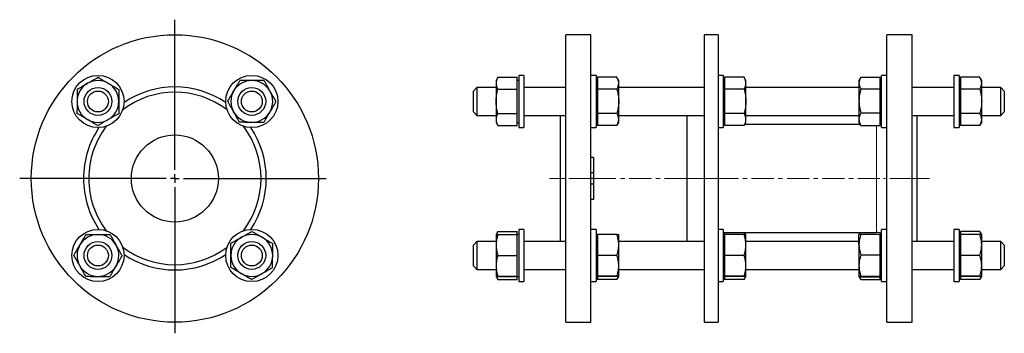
# Model space of a CAD drawing. Header units: millimetres. Extents: x 72 to 638, y 60 to 656.
# Tile 2 of 2: x 72 to 638, y 476 to 656. Entities that reach past the tile are written whole.
import ezdxf

# ---------------------------------------------------------------- set-up
doc = ezdxf.new("R2010")
doc.units = ezdxf.units.MM
doc.linetypes.add('CENTERX2', pattern=[20.32, 12.7, -2.54, 2.54, -2.54])
doc.layers.add('FORMAT', color=7, linetype='Continuous')

# ---------------------------------------------------------------- blocks, each defined once
blk = doc.blocks.new('SW_CENTERMARKSYMBOL_0')
at = {"layer": 'FORMAT', "color": 0}
for p, q in [((0, 5), (0, 91.11)), ((-5, 0), (-89.15, 0)), ((0, 0), (-2.5, 0)), ((0, 0), (0, 2.5)), ((0, 0), (0, -2.5)), ((0, 0), (2.5, 0)), ((5, 0), (86.93, 0)), ((0, -5), (0, -88.85))]:
    blk.add_line(p, q, dxfattribs=at)

msp = doc.modelspace()

# ---------------------------------------------------------------- linework, layer by layer
at = {"color": 7, "linetype": 'Continuous', "lineweight": 25}
for p, q in [((400.42, 647.05), (385.92, 647.05)), ((385.92, 482.05), (385.92, 647.05)), ((400.42, 482.05), (400.42, 647.05)), ((473.45, 647.05), (465.45, 647.05)), ((465.45, 647.05), (465.45, 482.05)), ((473.45, 647.05), (473.45, 482.05)), ((584.92, 647.05), (570.42, 647.05)), ((570.42, 564.55), (570.42, 647.05)), ((584.92, 564.55), (584.92, 647.05)), ((346.96, 622.55), (345.92, 620.74)), ((346.99, 622.6), (358.12, 622.6)), ((358.12, 619.17), (358.12, 622.6)), ((361.92, 623.74), (358.92, 623.74)), ((358.92, 623.74), (358.92, 608.84)), ((361.92, 623.74), (361.92, 608.84)), ((403.42, 623.74), (400.42, 623.74)), ((403.42, 623.74), (403.42, 608.84)), ((404.22, 622.6), (404.22, 619.17)), ((415.34, 622.6), (404.22, 622.6)), ((416.42, 620.74), (415.37, 622.55)), ((476.45, 623.74), (473.45, 623.74)), ((476.45, 623.74), (476.45, 608.84)), ((477.25, 622.6), (477.25, 619.17)), ((488.38, 622.6), (477.25, 622.6)), ((489.45, 620.74), (488.41, 622.55)), ((555.36, 622.38), (554.42, 620.74)), ((555.49, 622.6), (566.62, 622.6)), ((566.62, 619.3), (566.62, 622.6)), ((570.42, 623.74), (567.42, 623.74)), ((567.42, 593.74), (567.42, 623.74)), ((611.92, 623.74), (608.92, 623.74)), ((608.92, 623.74), (608.92, 608.84)), ((611.92, 623.74), (611.92, 608.84)), ((612.72, 622.6), (612.72, 619.17)), ((623.84, 622.6), (612.72, 622.6)), ((624.92, 620.74), (623.87, 622.55)), ((334.92, 616.74), (332.92, 614.74)), ((345.92, 616.74), (334.92, 616.74)), ((334.92, 616.74), (334.92, 600.82)), ((345.92, 620.74), (345.92, 619.17)), ((345.92, 619.17), (345.92, 608.82)), ((358.92, 620.74), (358.12, 620.74)), ((358.12, 615.75), (358.12, 619.17)), ((385.92, 616.74), (361.92, 616.74)), ((385.92, 617.05), (385.61, 616.74)), ((404.22, 620.74), (403.42, 620.74)), ((404.22, 619.17), (404.22, 615.75)), ((416.42, 619.17), (416.42, 620.74)), ((416.42, 608.82), (416.42, 619.17)), ((465.45, 616.74), (416.42, 616.74)), ((477.25, 620.74), (476.45, 620.74)), ((477.25, 619.17), (477.25, 615.75)), ((489.45, 619.17), (489.45, 620.74)), ((489.45, 608.82), (489.45, 619.17)), ((554.42, 616.74), (489.45, 616.74)), ((554.42, 620.74), (554.42, 619.3)), ((554.42, 619.3), (554.42, 609.09)), ((567.42, 620.74), (566.62, 620.74)), ((566.62, 616.01), (566.62, 619.3)), ((585.22, 616.74), (584.92, 617.05)), ((608.92, 616.74), (584.92, 616.74)), ((612.72, 620.74), (611.92, 620.74)), ((612.72, 619.17), (612.72, 615.75)), ((624.92, 619.17), (624.92, 620.74)), ((624.92, 608.82), (624.92, 619.17)), ((635.92, 616.74), (624.92, 616.74)), ((637.92, 614.74), (635.92, 616.74)), ((635.92, 600.82), (635.92, 616.74)), ((332.92, 602.8), (332.92, 614.74)), ((346.99, 615.75), (358.12, 615.75)), ((358.12, 608.82), (358.12, 615.75)), ((404.22, 615.75), (404.22, 608.82)), ((415.34, 615.75), (404.22, 615.75)), ((477.25, 615.75), (477.25, 608.82)), ((488.38, 615.75), (477.25, 615.75)), ((555.49, 616.01), (566.62, 616.01)), ((566.62, 609.09), (566.62, 616.01)), ((612.72, 615.75), (612.72, 608.82)), ((623.84, 615.75), (612.72, 615.75)), ((637.92, 614.74), (637.92, 602.8)), ((345.92, 608.82), (345.92, 598.39)), ((358.12, 601.89), (358.12, 608.82)), ((358.92, 608.84), (358.92, 593.74)), ((361.92, 608.84), (361.92, 593.74)), ((403.42, 608.84), (403.42, 593.74)), ((404.22, 608.82), (404.22, 601.89)), ((416.42, 598.39), (416.42, 608.82)), ((476.45, 608.84), (476.45, 593.74)), ((477.25, 608.82), (477.25, 601.89)), ((489.45, 598.39), (489.45, 608.82)), ((554.42, 609.09), (554.42, 598.53)), ((566.62, 602.16), (566.62, 609.09)), ((608.92, 608.84), (608.92, 593.74)), ((611.92, 608.84), (611.92, 593.74)), ((612.72, 608.82), (612.72, 601.89)), ((624.92, 598.39), (624.92, 608.82)), ((332.92, 602.74), (332.92, 602.8)), ((332.92, 602.74), (334.92, 600.74)), ((334.92, 600.82), (334.92, 600.74)), ((334.92, 600.74), (345.92, 600.74)), ((346.99, 601.89), (358.12, 601.89)), ((358.12, 598.39), (358.12, 601.89)), ((361.92, 600.74), (385.92, 600.74)), ((382.92, 528.36), (382.92, 600.74)), ((415.34, 601.89), (404.22, 601.89)), ((404.22, 601.89), (404.22, 598.39)), ((416.42, 600.74), (465.45, 600.74)), ((455.45, 600.74), (455.45, 528.36)), ((488.38, 601.89), (477.25, 601.89)), ((477.25, 601.89), (477.25, 598.39)), ((489.45, 600.74), (554.42, 600.74)), ((555.49, 602.16), (566.62, 602.16)), ((566.62, 598.53), (566.62, 602.16)), ((584.92, 600.74), (608.92, 600.74)), ((587.92, 564.55), (587.92, 600.74)), ((623.84, 601.89), (612.72, 601.89)), ((612.72, 601.89), (612.72, 598.39)), ((624.92, 600.74), (635.92, 600.74)), ((635.92, 600.74), (637.92, 602.74)), ((635.92, 600.74), (635.92, 600.82)), ((637.92, 602.8), (637.92, 602.74)), ((345.92, 598.39), (345.92, 596.74)), ((345.92, 596.74), (346.96, 594.94)), ((346.99, 594.89), (346.96, 594.94)), ((346.99, 594.89), (358.12, 594.89)), ((358.12, 594.89), (358.12, 598.39)), ((358.12, 596.74), (358.92, 596.74)), ((403.42, 596.74), (404.22, 596.74)), ((404.22, 598.39), (404.22, 594.89)), ((415.34, 594.89), (404.22, 594.89)), ((415.37, 594.94), (415.34, 594.89)), ((415.37, 594.94), (416.42, 596.74)), ((416.42, 596.74), (416.42, 598.39)), ((476.45, 596.74), (477.25, 596.74)), ((477.25, 595.55), (476.45, 595.55)), ((477.25, 598.39), (477.25, 594.89)), ((488.38, 594.89), (477.25, 594.89)), ((488.41, 594.94), (488.38, 594.89)), ((488.41, 594.94), (489.45, 596.74)), ((555.1, 595.55), (488.76, 595.55)), ((489.45, 596.74), (489.45, 598.39)), ((554.42, 598.53), (554.42, 596.74)), ((554.42, 596.74), (555.36, 595.1)), ((555.49, 594.89), (555.37, 595.11)), ((555.49, 594.89), (566.62, 594.89)), ((566.62, 594.89), (566.62, 598.53)), ((566.62, 596.74), (567.42, 596.74)), ((611.92, 596.74), (612.72, 596.74)), ((612.72, 598.39), (612.72, 594.89)), ((623.84, 594.89), (612.72, 594.89)), ((623.87, 594.94), (623.84, 594.89)), ((623.87, 594.94), (624.92, 596.74)), ((624.92, 596.74), (624.92, 598.39)), ((358.92, 593.74), (361.92, 593.74)), ((400.42, 593.74), (403.42, 593.74)), ((473.45, 593.74), (476.45, 593.74)), ((567.42, 593.74), (570.42, 593.74)), ((608.92, 593.74), (611.92, 593.74)), ((401.92, 576.55), (400.42, 576.55)), ((401.92, 576.55), (401.92, 567.81)), ((401.92, 567.81), (400.42, 567.81)), ((401.92, 567.81), (401.92, 564.55)), ((401.92, 564.55), (400.42, 564.55)), ((401.92, 561.29), (400.42, 561.29)), ((401.92, 564.55), (401.92, 561.29)), ((401.92, 561.29), (401.92, 552.55)), ((570.42, 482.05), (570.42, 564.55)), ((584.92, 482.05), (584.92, 564.55)), ((587.92, 528.36), (587.92, 564.55)), ((401.92, 552.55), (400.42, 552.55)), ((346.96, 534.16), (345.92, 532.36)), ((345.92, 532.36), (345.92, 526.42)), ((346.99, 534.21), (358.12, 534.21)), ((346.99, 532.4), (358.12, 532.4)), ((358.12, 532.4), (358.12, 534.21)), ((358.12, 526.42), (358.12, 532.4)), ((358.92, 532.36), (358.12, 532.36)), ((361.92, 535.36), (358.92, 535.36)), ((358.92, 535.36), (358.92, 505.36)), ((361.92, 535.36), (361.92, 505.36)), ((403.42, 535.36), (400.42, 535.36)), ((403.42, 535.36), (403.42, 505.36)), ((404.22, 532.36), (403.42, 532.36)), ((404.22, 532.4), (404.22, 526.42)), ((415.34, 532.4), (404.22, 532.4)), ((416.42, 526.42), (416.42, 532.36)), ((476.45, 535.36), (473.45, 535.36)), ((476.45, 535.36), (476.45, 505.36)), ((476.45, 533.55), (564.42, 533.55)), ((477.25, 532.36), (476.45, 532.36)), ((477.25, 533.55), (477.25, 532.4)), ((477.25, 532.4), (477.25, 526.42)), ((488.38, 532.4), (477.25, 532.4)), ((489.45, 532.36), (488.76, 533.55)), ((489.45, 526.42), (489.45, 532.36)), ((555.1, 533.55), (554.42, 532.36)), ((554.42, 526.65), (554.42, 532.36)), ((555.49, 532.55), (566.62, 532.55)), ((566.62, 532.55), (566.62, 533.13)), ((566.62, 526.65), (566.62, 532.55)), ((567.42, 532.36), (566.62, 532.36)), ((570.42, 535.36), (567.42, 535.36)), ((567.42, 505.36), (567.42, 535.36)), ((611.92, 535.36), (608.92, 535.36)), ((608.92, 535.36), (608.92, 505.36)), ((611.92, 535.36), (611.92, 505.36)), ((612.72, 532.36), (611.92, 532.36)), ((612.72, 534.21), (612.72, 532.4)), ((623.84, 534.21), (612.72, 534.21)), ((612.72, 532.4), (612.72, 526.42)), ((623.84, 532.4), (612.72, 532.4)), ((624.92, 532.36), (623.87, 534.16)), ((624.92, 526.42), (624.92, 532.36)), ((334.92, 528.36), (332.92, 526.36)), ((332.92, 514.36), (332.92, 526.36)), ((345.92, 528.36), (334.92, 528.36)), ((334.92, 528.36), (334.92, 512.36)), ((345.92, 526.42), (345.92, 514.42)), ((358.12, 520.44), (358.12, 526.42)), ((385.92, 528.36), (361.92, 528.36)), ((404.22, 526.42), (404.22, 520.44)), ((465.45, 528.36), (416.42, 528.36)), ((416.42, 514.42), (416.42, 526.42)), ((477.25, 526.42), (477.25, 520.44)), ((554.42, 528.36), (489.45, 528.36)), ((489.45, 514.42), (489.45, 526.42)), ((554.42, 526.65), (554.42, 514.65)), ((566.62, 520.75), (566.62, 526.65)), ((608.92, 528.36), (584.92, 528.36)), ((612.72, 526.42), (612.72, 520.44)), ((635.92, 528.36), (624.92, 528.36)), ((624.92, 514.42), (624.92, 526.42)), ((637.92, 526.36), (635.92, 528.36)), ((635.92, 512.36), (635.92, 528.36)), ((637.92, 526.36), (637.92, 514.36)), ((346.99, 520.44), (358.12, 520.44)), ((358.12, 514.42), (358.12, 520.44)), ((404.22, 520.44), (404.22, 514.42)), ((415.34, 520.44), (404.22, 520.44)), ((488.38, 520.44), (477.25, 520.44)), ((477.25, 520.44), (477.25, 514.42)), ((555.49, 520.75), (566.62, 520.75)), ((566.62, 514.65), (566.62, 520.75)), ((612.72, 520.44), (612.72, 514.42)), ((623.84, 520.44), (612.72, 520.44)), ((332.92, 514.36), (334.92, 512.36)), ((334.92, 512.36), (345.92, 512.36)), ((345.92, 514.42), (345.92, 508.36)), ((358.12, 508.4), (358.12, 514.42)), ((361.92, 512.36), (385.92, 512.36)), ((385.61, 512.36), (385.92, 512.05)), ((404.22, 514.42), (404.22, 508.4)), ((416.42, 508.36), (416.42, 514.42)), ((416.42, 512.36), (465.45, 512.36)), ((477.25, 514.42), (477.25, 508.4)), ((489.45, 508.36), (489.45, 514.42)), ((489.45, 512.36), (554.42, 512.36)), ((554.42, 514.65), (554.42, 508.36)), ((566.62, 508.56), (566.62, 514.65)), ((584.92, 512.05), (585.22, 512.36)), ((584.92, 512.36), (608.92, 512.36)), ((612.72, 514.42), (612.72, 508.4)), ((624.92, 508.36), (624.92, 514.42)), ((624.92, 512.36), (635.92, 512.36)), ((635.92, 512.36), (637.92, 514.36)), ((345.92, 508.36), (346.96, 506.55)), ((346.99, 506.5), (346.96, 506.55)), ((346.99, 508.4), (358.12, 508.4)), ((346.99, 508.31), (358.12, 508.31)), ((346.99, 506.5), (358.12, 506.5)), ((358.12, 508.36), (358.12, 508.4)), ((358.12, 508.36), (358.92, 508.36)), ((358.12, 508.31), (358.12, 508.36)), ((358.12, 506.5), (358.12, 508.31)), ((358.92, 505.36), (361.92, 505.36)), ((358.92, 505.36), (358.92, 505.36)), ((361.92, 505.36), (361.92, 505.36)), ((400.42, 505.36), (403.42, 505.36)), ((403.42, 508.36), (404.22, 508.36)), ((403.42, 505.36), (403.42, 505.36)), ((415.34, 508.4), (404.22, 508.4)), ((404.22, 508.4), (404.22, 508.36)), ((404.22, 508.36), (404.22, 508.31)), ((415.34, 508.31), (404.22, 508.31)), ((404.22, 508.31), (404.22, 506.5)), ((415.34, 506.5), (404.22, 506.5)), ((415.37, 506.55), (415.34, 506.5)), ((415.37, 506.55), (416.42, 508.36)), ((473.45, 505.36), (476.45, 505.36)), ((476.45, 508.36), (477.25, 508.36)), ((476.45, 505.36), (476.45, 505.36)), ((488.38, 508.4), (477.25, 508.4)), ((477.25, 508.4), (477.25, 508.36)), ((477.25, 508.36), (477.25, 508.31)), ((488.38, 508.31), (477.25, 508.31)), ((477.25, 508.31), (477.25, 506.5)), ((488.38, 506.5), (477.25, 506.5)), ((488.41, 506.55), (488.38, 506.5)), ((488.41, 506.55), (489.45, 508.36)), ((554.42, 508.36), (555.36, 506.72)), ((555.49, 506.51), (555.37, 506.72)), ((555.49, 508.56), (566.62, 508.56)), ((555.49, 508.16), (566.62, 508.16)), ((555.49, 506.51), (566.62, 506.51)), ((566.62, 508.36), (566.62, 508.56)), ((566.62, 508.36), (567.42, 508.36)), ((566.62, 508.16), (566.62, 508.36)), ((566.62, 506.51), (566.62, 508.16)), ((567.42, 505.36), (570.42, 505.36)), ((608.92, 505.36), (611.92, 505.36)), ((608.92, 505.36), (608.92, 505.36)), ((611.92, 508.36), (612.72, 508.36)), ((611.92, 505.36), (611.92, 505.36)), ((623.84, 508.4), (612.72, 508.4)), ((612.72, 508.4), (612.72, 508.36)), ((612.72, 508.36), (612.72, 508.31)), ((623.84, 508.31), (612.72, 508.31)), ((612.72, 508.31), (612.72, 506.5)), ((623.84, 506.5), (612.72, 506.5)), ((623.87, 506.55), (623.84, 506.5)), ((623.87, 506.55), (624.92, 508.36)), ((385.92, 482.05), (400.42, 482.05)), ((465.45, 482.05), (473.45, 482.05)), ((570.42, 482.05), (584.92, 482.05))]:
    msp.add_line(p, q, dxfattribs=at)
at = {"color": 8, "linetype": 'Continuous', "lineweight": 18}
msp.add_line((564.42, 533.55), (564.42, 594.89), dxfattribs=at)
at = {"color": 7, "linetype": 'Continuous', "lineweight": 25}
for centre, radius in [((161.4, 564.55), 82.5), ((117.2, 608.74), 15), ((205.59, 608.74), 15), ((117.2, 608.74), 8), ((205.59, 608.74), 8), ((117.2, 608.74), 6), ((205.59, 608.74), 6), ((161.4, 564.55), 25), ((117.2, 520.36), 15), ((205.59, 520.36), 15), ((117.2, 520.36), 8), ((117.2, 520.36), 6), ((205.59, 520.36), 8), ((205.59, 520.36), 6)]:
    msp.add_circle(centre, radius, dxfattribs=at)
for centre, radius, start, end in [((117.2, 608.74), 12, 119.6336, 179.6336), ((117.2, 608.74), 12, 59.6336, 119.6336), ((117.2, 608.74), 12, 359.6336, 59.6336), ((161.4, 564.55), 52.5, 56.2008, 123.7992), ((205.59, 608.74), 12, 89.6336, 149.6336), ((205.59, 608.74), 12, 29.6336, 89.6336), ((161.4, 564.55), 49.5, 52.7144, 127.2856), ((205.59, 608.74), 12, 149.6336, 209.6336), ((205.59, 608.74), 12, 329.6336, 29.6336), ((117.2, 608.74), 12, 179.6336, 239.6336), ((117.2, 608.74), 12, 299.6336, 359.6336), ((205.59, 608.74), 12, 209.6336, 269.6336), ((205.59, 608.74), 12, 269.6336, 329.6336), ((117.2, 608.74), 12, 239.6336, 299.6336), ((161.4, 564.55), 49.5, 142.7144, 180), ((161.4, 564.55), 49.5, 322.7144, 37.2856), ((564.42, 601.55), 6, 291.5102, 300), ((161.4, 564.55), 52.5, 146.2008, 180), ((161.4, 564.55), 52.5, 326.2008, 33.7992), ((161.4, 564.55), 52.5, 180, 213.7992), ((161.4, 564.55), 49.5, 180, 217.2856), ((117.2, 520.36), 12, 89.6336, 149.6336), ((117.2, 520.36), 12, 29.6336, 89.6336), ((205.59, 520.36), 12, 59.6336, 119.6336), ((564.42, 527.55), 6, 60, 90), ((117.2, 520.36), 12, 149.6336, 209.6336), ((117.2, 520.36), 12, 329.6336, 29.6336), ((205.59, 520.36), 12, 119.6336, 179.6336), ((205.59, 520.36), 12, 359.6336, 59.6336), ((161.4, 564.55), 49.5, 232.7144, 307.2856), ((161.4, 564.55), 52.5, 236.2008, 303.7992), ((205.59, 520.36), 12, 179.6336, 239.6336), ((205.59, 520.36), 12, 299.6336, 359.6336), ((117.2, 520.36), 12, 209.6336, 269.6336), ((117.2, 520.36), 12, 269.6336, 329.6336), ((205.59, 520.36), 12, 239.6336, 299.6336)]:
    msp.add_arc(centre, radius, start, end, dxfattribs=at)
for points, knots in [([(111.27, 619.17), (111.78, 619.47), (112.29, 619.76), (113.31, 620.34), (113.81, 620.62), (115.32, 621.48), (116.31, 622.04), (117.29, 622.6)], [0, 0, 0, 0, 0.25, 0.25, 0.5, 0.5, 1, 1, 1, 1]), ([(117.29, 622.6), (118.27, 622.03), (119.25, 621.45), (121.24, 620.28), (122.25, 619.69), (123.27, 619.1)], [0, 0, 0, 0, 0.5, 0.5, 1, 1, 1, 1]), ([(346.99, 622.6), (346.66, 622.04), (346.39, 621.48), (346.02, 620.33), (345.92, 619.76), (345.92, 619.17)], [0, 0, 0, 0, 0.5, 0.5, 1, 1, 1, 1]), ([(416.42, 619.17), (416.42, 619.47), (416.39, 619.76), (416.29, 620.34), (416.22, 620.62), (415.94, 621.48), (415.67, 622.04), (415.34, 622.6)], [0, 0, 0, 0, 0.25, 0.25, 0.5, 0.5, 1, 1, 1, 1]), ([(489.45, 619.17), (489.45, 619.47), (489.43, 619.76), (489.33, 620.34), (489.26, 620.62), (488.98, 621.48), (488.71, 622.04), (488.38, 622.6)], [0, 0, 0, 0, 0.25, 0.25, 0.5, 0.5, 1, 1, 1, 1]), ([(555.49, 622.6), (555.16, 622.06), (554.89, 621.51), (554.52, 620.42), (554.42, 619.86), (554.42, 619.3)], [0, 0, 0, 0, 0.5, 0.5, 1, 1, 1, 1]), ([(624.92, 619.17), (624.92, 619.47), (624.89, 619.76), (624.79, 620.34), (624.72, 620.62), (624.44, 621.48), (624.17, 622.04), (623.84, 622.6)], [0, 0, 0, 0, 0.25, 0.25, 0.5, 0.5, 1, 1, 1, 1]), ([(105.25, 615.75), (106.23, 616.31), (107.22, 616.87), (109.23, 618.01), (110.24, 618.59), (111.27, 619.17)], [0, 0, 0, 0, 0.5, 0.5, 1, 1, 1, 1]), ([(123.27, 619.1), (123.77, 618.8), (124.28, 618.5), (125.29, 617.91), (125.79, 617.62), (127.29, 616.74), (128.27, 616.17), (129.25, 615.6)], [0, 0, 0, 0, 0.25, 0.25, 0.5, 0.5, 1, 1, 1, 1]), ([(195.24, 614.81), (195.53, 615.32), (195.83, 615.83), (196.42, 616.84), (196.72, 617.34), (197.59, 618.83), (198.17, 619.81), (198.74, 620.79)], [0, 0, 0, 0, 0.25, 0.25, 0.5, 0.5, 1, 1, 1, 1]), ([(205.67, 620.74), (205.08, 620.75), (204.49, 620.75), (203.31, 620.76), (202.73, 620.76), (200.99, 620.77), (199.86, 620.78), (198.74, 620.79)], [0, 0, 0, 0, 0.25, 0.25, 0.5, 0.5, 1, 1, 1, 1]), ([(212.59, 620.7), (211.47, 620.71), (210.31, 620.71), (208, 620.73), (206.84, 620.74), (205.67, 620.74)], [0, 0, 0, 0, 0.5, 0.5, 1, 1, 1, 1]), ([(212.59, 620.7), (213.15, 619.71), (213.72, 618.72), (214.86, 616.72), (215.44, 615.7), (216.02, 614.68)], [0, 0, 0, 0, 0.5, 0.5, 1, 1, 1, 1]), ([(345.92, 619.17), (345.92, 618.88), (345.94, 618.59), (346.04, 618.01), (346.11, 617.73), (346.39, 616.87), (346.66, 616.31), (346.99, 615.75)], [0, 0, 0, 0, 0.25, 0.25, 0.5, 0.5, 1, 1, 1, 1]), ([(415.34, 615.75), (415.67, 616.31), (415.94, 616.87), (416.31, 618.01), (416.42, 618.59), (416.42, 619.17)], [0, 0, 0, 0, 0.5, 0.5, 1, 1, 1, 1]), ([(488.38, 615.75), (488.71, 616.31), (488.98, 616.87), (489.35, 618.01), (489.45, 618.59), (489.45, 619.17)], [0, 0, 0, 0, 0.5, 0.5, 1, 1, 1, 1]), ([(554.42, 619.3), (554.42, 619.02), (554.44, 618.74), (554.54, 618.19), (554.61, 617.91), (554.89, 617.09), (555.16, 616.55), (555.49, 616.01)], [0, 0, 0, 0, 0.25, 0.25, 0.5, 0.5, 1, 1, 1, 1]), ([(623.84, 615.75), (624.17, 616.31), (624.44, 616.87), (624.81, 618.01), (624.92, 618.59), (624.92, 619.17)], [0, 0, 0, 0, 0.5, 0.5, 1, 1, 1, 1]), ([(105.25, 615.75), (105.24, 614.62), (105.23, 613.47), (105.22, 611.15), (105.21, 609.99), (105.2, 608.82)], [0, 0, 0, 0, 0.5, 0.5, 1, 1, 1, 1]), ([(129.25, 615.6), (129.24, 614.47), (129.23, 613.31), (129.22, 611), (129.21, 609.84), (129.2, 608.67)], [0, 0, 0, 0, 0.5, 0.5, 1, 1, 1, 1]), ([(191.73, 608.83), (192.31, 609.81), (192.88, 610.8), (194.05, 612.79), (194.64, 613.79), (195.24, 614.81)], [0, 0, 0, 0, 0.5, 0.5, 1, 1, 1, 1]), ([(216.02, 614.68), (216.31, 614.17), (216.6, 613.65), (217.18, 612.64), (217.47, 612.13), (218.32, 610.63), (218.89, 609.64), (219.45, 608.66)], [0, 0, 0, 0, 0.25, 0.25, 0.5, 0.5, 1, 1, 1, 1]), ([(345.92, 608.82), (345.92, 609.41), (345.94, 609.99), (346.04, 611.17), (346.11, 611.76), (346.39, 613.49), (346.66, 614.63), (346.99, 615.75)], [0, 0, 0, 0, 0.25, 0.25, 0.5, 0.5, 1, 1, 1, 1]), ([(415.34, 615.75), (415.67, 614.62), (415.94, 613.47), (416.31, 611.15), (416.42, 609.99), (416.42, 608.82)], [0, 0, 0, 0, 0.5, 0.5, 1, 1, 1, 1]), ([(488.38, 615.75), (488.7, 614.62), (488.98, 613.47), (489.35, 611.15), (489.45, 609.99), (489.45, 608.82)], [0, 0, 0, 0, 0.5, 0.5, 1, 1, 1, 1]), ([(555.49, 616.01), (555.16, 614.88), (554.89, 613.73), (554.52, 611.42), (554.42, 610.26), (554.42, 609.09)], [0, 0, 0, 0, 0.5, 0.5, 1, 1, 1, 1]), ([(623.84, 615.75), (624.17, 614.62), (624.44, 613.47), (624.81, 611.15), (624.92, 609.99), (624.92, 608.82)], [0, 0, 0, 0, 0.5, 0.5, 1, 1, 1, 1]), ([(105.2, 608.82), (105.2, 608.24), (105.19, 607.65), (105.19, 606.47), (105.18, 605.88), (105.17, 604.15), (105.16, 603.01), (105.16, 601.89)], [0, 0, 0, 0, 0.25, 0.25, 0.5, 0.5, 1, 1, 1, 1]), ([(129.2, 608.67), (129.2, 608.08), (129.19, 607.49), (129.19, 606.32), (129.18, 605.73), (129.17, 603.99), (129.16, 602.86), (129.16, 601.74)], [0, 0, 0, 0, 0.25, 0.25, 0.5, 0.5, 1, 1, 1, 1]), ([(195.16, 602.81), (194.87, 603.32), (194.58, 603.84), (194, 604.85), (193.71, 605.36), (192.86, 606.86), (192.29, 607.85), (191.73, 608.83)], [0, 0, 0, 0, 0.25, 0.25, 0.5, 0.5, 1, 1, 1, 1]), ([(219.45, 608.66), (218.87, 607.68), (218.3, 606.69), (217.13, 604.7), (216.54, 603.7), (215.94, 602.68)], [0, 0, 0, 0, 0.5, 0.5, 1, 1, 1, 1]), ([(346.99, 601.89), (346.66, 603.02), (346.39, 604.17), (346.02, 606.49), (345.92, 607.65), (345.92, 608.82)], [0, 0, 0, 0, 0.5, 0.5, 1, 1, 1, 1]), ([(416.42, 608.82), (416.42, 608.24), (416.39, 607.65), (416.29, 606.47), (416.22, 605.88), (415.94, 604.15), (415.67, 603.01), (415.34, 601.89)], [0, 0, 0, 0, 0.25, 0.25, 0.5, 0.5, 1, 1, 1, 1]), ([(489.45, 608.82), (489.45, 608.24), (489.43, 607.65), (489.33, 606.47), (489.25, 605.88), (488.97, 604.15), (488.7, 603.01), (488.38, 601.89)], [0, 0, 0, 0, 0.25, 0.25, 0.5, 0.5, 1, 1, 1, 1]), ([(554.42, 609.09), (554.42, 608.5), (554.44, 607.91), (554.54, 606.73), (554.61, 606.15), (554.89, 604.41), (555.16, 603.28), (555.49, 602.16)], [0, 0, 0, 0, 0.25, 0.25, 0.5, 0.5, 1, 1, 1, 1]), ([(624.92, 608.82), (624.92, 608.24), (624.89, 607.65), (624.79, 606.47), (624.72, 605.88), (624.44, 604.15), (624.17, 603.01), (623.84, 601.89)], [0, 0, 0, 0, 0.25, 0.25, 0.5, 0.5, 1, 1, 1, 1]), ([(111.13, 598.39), (110.63, 598.69), (110.12, 598.99), (109.11, 599.58), (108.61, 599.87), (107.12, 600.75), (106.13, 601.32), (105.16, 601.89)], [0, 0, 0, 0, 0.25, 0.25, 0.5, 0.5, 1, 1, 1, 1]), ([(129.16, 601.74), (128.17, 601.18), (127.18, 600.61), (125.17, 599.47), (124.16, 598.9), (123.13, 598.31)], [0, 0, 0, 0, 0.5, 0.5, 1, 1, 1, 1]), ([(198.58, 596.79), (198.02, 597.77), (197.46, 598.77), (196.32, 600.77), (195.74, 601.78), (195.16, 602.81)], [0, 0, 0, 0, 0.5, 0.5, 1, 1, 1, 1]), ([(215.94, 602.68), (215.65, 602.17), (215.35, 601.66), (214.76, 600.65), (214.46, 600.15), (213.59, 598.66), (213.01, 597.68), (212.44, 596.7)], [0, 0, 0, 0, 0.25, 0.25, 0.5, 0.5, 1, 1, 1, 1]), ([(346.99, 601.89), (346.66, 601.32), (346.39, 600.74), (346.02, 599.58), (345.92, 598.99), (345.92, 598.39)], [0, 0, 0, 0, 0.5, 0.5, 1, 1, 1, 1]), ([(416.42, 598.39), (416.42, 598.69), (416.39, 598.99), (416.29, 599.58), (416.22, 599.87), (415.94, 600.75), (415.67, 601.32), (415.34, 601.89)], [0, 0, 0, 0, 0.25, 0.25, 0.5, 0.5, 1, 1, 1, 1]), ([(489.45, 598.39), (489.45, 598.69), (489.43, 598.99), (489.33, 599.58), (489.26, 599.87), (488.98, 600.75), (488.71, 601.32), (488.38, 601.89)], [0, 0, 0, 0, 0.25, 0.25, 0.5, 0.5, 1, 1, 1, 1]), ([(555.49, 602.16), (555.16, 601.57), (554.89, 600.97), (554.52, 599.76), (554.42, 599.15), (554.42, 598.53)], [0, 0, 0, 0, 0.5, 0.5, 1, 1, 1, 1]), ([(624.92, 598.39), (624.92, 598.69), (624.89, 598.99), (624.79, 599.58), (624.72, 599.87), (624.44, 600.75), (624.17, 601.32), (623.84, 601.89)], [0, 0, 0, 0, 0.25, 0.25, 0.5, 0.5, 1, 1, 1, 1]), ([(117.11, 594.89), (116.13, 595.46), (115.15, 596.04), (113.16, 597.2), (112.15, 597.79), (111.13, 598.39)], [0, 0, 0, 0, 0.5, 0.5, 1, 1, 1, 1]), ([(123.13, 598.31), (122.62, 598.02), (122.11, 597.73), (121.09, 597.15), (120.59, 596.87), (119.09, 596.01), (118.1, 595.45), (117.11, 594.89)], [0, 0, 0, 0, 0.25, 0.25, 0.5, 0.5, 1, 1, 1, 1]), ([(205.51, 596.74), (204.93, 596.75), (204.34, 596.75), (203.16, 596.76), (202.58, 596.76), (200.84, 596.77), (199.7, 596.78), (198.58, 596.79)], [0, 0, 0, 0, 0.25, 0.25, 0.5, 0.5, 1, 1, 1, 1]), ([(212.44, 596.7), (211.31, 596.71), (210.16, 596.71), (207.85, 596.73), (206.68, 596.74), (205.51, 596.74)], [0, 0, 0, 0, 0.5, 0.5, 1, 1, 1, 1]), ([(345.92, 598.39), (345.92, 598.09), (345.94, 597.79), (346.04, 597.2), (346.11, 596.91), (346.39, 596.04), (346.66, 595.46), (346.99, 594.89)], [0, 0, 0, 0, 0.25, 0.25, 0.5, 0.5, 1, 1, 1, 1]), ([(415.34, 594.89), (415.67, 595.46), (415.94, 596.04), (416.31, 597.2), (416.42, 597.79), (416.42, 598.39)], [0, 0, 0, 0, 0.5, 0.5, 1, 1, 1, 1]), ([(488.38, 594.89), (488.71, 595.46), (488.98, 596.04), (489.35, 597.2), (489.45, 597.79), (489.45, 598.39)], [0, 0, 0, 0, 0.5, 0.5, 1, 1, 1, 1]), ([(554.42, 598.53), (554.42, 598.22), (554.44, 597.91), (554.54, 597.3), (554.61, 596.99), (554.89, 596.08), (555.16, 595.49), (555.49, 594.89)], [0, 0, 0, 0, 0.25, 0.25, 0.5, 0.5, 1, 1, 1, 1]), ([(623.84, 594.89), (624.17, 595.46), (624.44, 596.04), (624.81, 597.2), (624.92, 597.79), (624.92, 598.39)], [0, 0, 0, 0, 0.5, 0.5, 1, 1, 1, 1]), ([(106.85, 526.42), (107.14, 526.93), (107.44, 527.44), (108.03, 528.45), (108.33, 528.95), (109.2, 530.44), (109.78, 531.42), (110.35, 532.4)], [0, 0, 0, 0, 0.25, 0.25, 0.5, 0.5, 1, 1, 1, 1]), ([(110.35, 532.4), (111.48, 532.39), (112.63, 532.39), (114.94, 532.37), (116.11, 532.36), (117.28, 532.36)], [0, 0, 0, 0, 0.5, 0.5, 1, 1, 1, 1]), ([(117.28, 532.36), (117.86, 532.35), (118.45, 532.35), (119.63, 532.34), (120.22, 532.34), (121.95, 532.33), (123.09, 532.32), (124.21, 532.31)], [0, 0, 0, 0, 0.25, 0.25, 0.5, 0.5, 1, 1, 1, 1]), ([(124.21, 532.31), (124.77, 531.33), (125.33, 530.33), (126.47, 528.33), (127.05, 527.32), (127.63, 526.29)], [0, 0, 0, 0, 0.5, 0.5, 1, 1, 1, 1]), ([(199.66, 530.79), (200.17, 531.08), (200.68, 531.37), (201.7, 531.95), (202.2, 532.23), (203.7, 533.09), (204.7, 533.65), (205.68, 534.21)], [0, 0, 0, 0, 0.25, 0.25, 0.5, 0.5, 1, 1, 1, 1]), ([(205.68, 534.21), (206.66, 533.64), (207.64, 533.06), (209.63, 531.9), (210.64, 531.31), (211.66, 530.71)], [0, 0, 0, 0, 0.5, 0.5, 1, 1, 1, 1]), ([(346.99, 532.4), (346.66, 531.42), (346.39, 530.44), (346.02, 528.45), (345.92, 527.44), (345.92, 526.42)], [0, 0, 0, 0, 0.5, 0.5, 1, 1, 1, 1]), ([(345.92, 532.36), (345.92, 532.36), (345.94, 532.36), (346.04, 532.37), (346.11, 532.37), (346.39, 532.39), (346.66, 532.39), (346.99, 532.4)], [0, 0, 0, 0, 0.25, 0.25, 0.5, 0.5, 1, 1, 1, 1]), ([(346.99, 534.21), (346.88, 534.03), (346.67, 533.66), (346.42, 533.1), (346.24, 532.67), (346.18, 532.43), (346.17, 532.38)], [0, 0, 0, 0, 0.305186, 0.610459, 0.915573, 1, 1, 1, 1]), ([(416.42, 526.42), (416.42, 526.93), (416.39, 527.44), (416.29, 528.45), (416.22, 528.95), (415.94, 530.44), (415.67, 531.42), (415.34, 532.4)], [0, 0, 0, 0, 0.25, 0.25, 0.5, 0.5, 1, 1, 1, 1]), ([(415.34, 532.4), (415.67, 532.39), (415.94, 532.39), (416.31, 532.37), (416.42, 532.36), (416.42, 532.36)], [0, 0, 0, 0, 0.5, 0.5, 1, 1, 1, 1]), ([(489.45, 526.42), (489.45, 526.93), (489.43, 527.44), (489.33, 528.45), (489.26, 528.95), (488.98, 530.44), (488.71, 531.42), (488.38, 532.4)], [0, 0, 0, 0, 0.25, 0.25, 0.5, 0.5, 1, 1, 1, 1]), ([(488.38, 532.4), (488.7, 532.39), (488.98, 532.39), (489.35, 532.37), (489.45, 532.36), (489.45, 532.36)], [0, 0, 0, 0, 0.5, 0.5, 1, 1, 1, 1]), ([(489.2, 532.38), (489.18, 532.46), (489.1, 532.72), (488.95, 533.11), (488.8, 533.42), (488.73, 533.55)], [0, 0, 0, 0, 0.208754, 0.663083, 1, 1, 1, 1]), ([(555.49, 532.55), (555.16, 531.58), (554.89, 530.61), (554.52, 528.65), (554.42, 527.65), (554.42, 526.65)], [0, 0, 0, 0, 0.5, 0.5, 1, 1, 1, 1]), ([(555.49, 532.55), (555.16, 532.52), (554.89, 532.48), (554.52, 532.42), (554.42, 532.38), (554.42, 532.35)], [0, 0, 0, 0, 0.5, 0.5, 1, 1, 1, 1]), ([(555.12, 533.55), (555.06, 533.41), (554.9, 533.1), (554.75, 532.73), (554.68, 532.49), (554.67, 532.44)], [0, 0, 0, 0, 0.376369, 0.865181, 1, 1, 1, 1]), ([(624.66, 532.38), (624.64, 532.46), (624.57, 532.72), (624.39, 533.16), (624.14, 533.69), (623.94, 534.04), (623.84, 534.21)], [0, 0, 0, 0, 0.132792, 0.421798, 0.710936, 1, 1, 1, 1]), ([(624.92, 526.42), (624.92, 526.93), (624.89, 527.44), (624.79, 528.45), (624.72, 528.95), (624.44, 530.44), (624.17, 531.42), (623.84, 532.4)], [0, 0, 0, 0, 0.25, 0.25, 0.5, 0.5, 1, 1, 1, 1]), ([(623.84, 532.4), (624.17, 532.39), (624.44, 532.39), (624.81, 532.37), (624.92, 532.36), (624.92, 532.36)], [0, 0, 0, 0, 0.5, 0.5, 1, 1, 1, 1]), ([(103.34, 520.44), (103.92, 521.42), (104.5, 522.41), (105.66, 524.4), (106.25, 525.4), (106.85, 526.42)], [0, 0, 0, 0, 0.5, 0.5, 1, 1, 1, 1]), ([(127.63, 526.29), (127.92, 525.78), (128.21, 525.26), (128.79, 524.25), (129.08, 523.75), (129.93, 522.24), (130.5, 521.25), (131.06, 520.27)], [0, 0, 0, 0, 0.25, 0.25, 0.5, 0.5, 1, 1, 1, 1]), ([(193.59, 520.43), (193.59, 521.02), (193.6, 521.61), (193.6, 522.78), (193.61, 523.37), (193.62, 525.11), (193.63, 526.24), (193.63, 527.36)], [0, 0, 0, 0, 0.25, 0.25, 0.5, 0.5, 1, 1, 1, 1]), ([(193.63, 527.36), (194.62, 527.92), (195.61, 528.49), (197.62, 529.63), (198.63, 530.2), (199.66, 530.79)], [0, 0, 0, 0, 0.5, 0.5, 1, 1, 1, 1]), ([(211.66, 530.71), (212.16, 530.41), (212.67, 530.11), (213.68, 529.52), (214.18, 529.23), (215.67, 528.36), (216.66, 527.78), (217.63, 527.21)], [0, 0, 0, 0, 0.25, 0.25, 0.5, 0.5, 1, 1, 1, 1]), ([(217.59, 520.28), (217.59, 520.86), (217.6, 521.45), (217.6, 522.63), (217.61, 523.22), (217.62, 524.95), (217.63, 526.09), (217.63, 527.21)], [0, 0, 0, 0, 0.25, 0.25, 0.5, 0.5, 1, 1, 1, 1]), ([(345.92, 526.42), (345.92, 525.91), (345.94, 525.41), (346.04, 524.4), (346.11, 523.9), (346.39, 522.4), (346.66, 521.42), (346.99, 520.44)], [0, 0, 0, 0, 0.25, 0.25, 0.5, 0.5, 1, 1, 1, 1]), ([(415.34, 520.44), (415.67, 521.42), (415.94, 522.41), (416.31, 524.4), (416.42, 525.4), (416.42, 526.42)], [0, 0, 0, 0, 0.5, 0.5, 1, 1, 1, 1]), ([(488.38, 520.44), (488.71, 521.42), (488.98, 522.41), (489.35, 524.4), (489.45, 525.4), (489.45, 526.42)], [0, 0, 0, 0, 0.5, 0.5, 1, 1, 1, 1]), ([(554.42, 526.65), (554.42, 526.15), (554.44, 525.65), (554.54, 524.65), (554.61, 524.16), (554.89, 522.68), (555.16, 521.71), (555.49, 520.75)], [0, 0, 0, 0, 0.25, 0.25, 0.5, 0.5, 1, 1, 1, 1]), ([(623.84, 520.44), (624.17, 521.42), (624.44, 522.41), (624.81, 524.4), (624.92, 525.4), (624.92, 526.42)], [0, 0, 0, 0, 0.5, 0.5, 1, 1, 1, 1]), ([(106.77, 514.42), (106.48, 514.93), (106.19, 515.45), (105.61, 516.46), (105.32, 516.97), (104.47, 518.47), (103.9, 519.46), (103.34, 520.44)], [0, 0, 0, 0, 0.25, 0.25, 0.5, 0.5, 1, 1, 1, 1]), ([(193.55, 513.5), (193.55, 514.63), (193.56, 515.79), (193.57, 518.1), (193.58, 519.26), (193.59, 520.43)], [0, 0, 0, 0, 0.5, 0.5, 1, 1, 1, 1]), ([(346.99, 520.44), (346.66, 519.46), (346.39, 518.47), (346.02, 516.46), (345.92, 515.45), (345.92, 514.42)], [0, 0, 0, 0, 0.5, 0.5, 1, 1, 1, 1]), ([(416.42, 514.42), (416.42, 514.93), (416.39, 515.45), (416.29, 516.46), (416.22, 516.97), (415.94, 518.47), (415.67, 519.46), (415.34, 520.44)], [0, 0, 0, 0, 0.25, 0.25, 0.5, 0.5, 1, 1, 1, 1]), ([(489.45, 514.42), (489.45, 514.93), (489.43, 515.45), (489.33, 516.46), (489.26, 516.97), (488.98, 518.47), (488.71, 519.46), (488.38, 520.44)], [0, 0, 0, 0, 0.25, 0.25, 0.5, 0.5, 1, 1, 1, 1]), ([(555.49, 520.75), (555.16, 519.75), (554.89, 518.75), (554.52, 516.72), (554.42, 515.69), (554.42, 514.65)], [0, 0, 0, 0, 0.5, 0.5, 1, 1, 1, 1]), ([(624.92, 514.42), (624.92, 514.93), (624.89, 515.45), (624.79, 516.46), (624.72, 516.97), (624.44, 518.47), (624.17, 519.46), (623.84, 520.44)], [0, 0, 0, 0, 0.25, 0.25, 0.5, 0.5, 1, 1, 1, 1]), ([(131.06, 520.27), (130.48, 519.29), (129.91, 518.3), (128.74, 516.31), (128.15, 515.31), (127.55, 514.29)], [0, 0, 0, 0, 0.5, 0.5, 1, 1, 1, 1]), ([(217.54, 513.35), (217.55, 514.48), (217.56, 515.63), (217.57, 517.95), (217.58, 519.11), (217.59, 520.28)], [0, 0, 0, 0, 0.5, 0.5, 1, 1, 1, 1]), ([(110.2, 508.4), (109.64, 509.39), (109.07, 510.38), (107.93, 512.38), (107.35, 513.4), (106.77, 514.42)], [0, 0, 0, 0, 0.5, 0.5, 1, 1, 1, 1]), ([(127.55, 514.29), (127.26, 513.78), (126.96, 513.27), (126.37, 512.26), (126.07, 511.76), (125.2, 510.27), (124.62, 509.29), (124.05, 508.31)], [0, 0, 0, 0, 0.25, 0.25, 0.5, 0.5, 1, 1, 1, 1]), ([(199.52, 510), (199.02, 510.3), (198.51, 510.6), (197.5, 511.19), (197, 511.48), (195.5, 512.36), (194.52, 512.93), (193.55, 513.5)], [0, 0, 0, 0, 0.25, 0.25, 0.5, 0.5, 1, 1, 1, 1]), ([(205.5, 506.5), (204.52, 507.07), (203.54, 507.65), (201.55, 508.82), (200.54, 509.41), (199.52, 510)], [0, 0, 0, 0, 0.5, 0.5, 1, 1, 1, 1]), ([(211.52, 509.93), (211.01, 509.63), (210.5, 509.34), (209.48, 508.77), (208.98, 508.48), (207.47, 507.62), (206.48, 507.06), (205.5, 506.5)], [0, 0, 0, 0, 0.25, 0.25, 0.5, 0.5, 1, 1, 1, 1]), ([(217.54, 513.35), (216.56, 512.79), (215.57, 512.23), (213.56, 511.09), (212.55, 510.51), (211.52, 509.93)], [0, 0, 0, 0, 0.5, 0.5, 1, 1, 1, 1]), ([(345.92, 514.42), (345.92, 513.91), (345.94, 513.4), (346.04, 512.38), (346.11, 511.88), (346.39, 510.37), (346.66, 509.38), (346.99, 508.4)], [0, 0, 0, 0, 0.25, 0.25, 0.5, 0.5, 1, 1, 1, 1]), ([(415.34, 508.4), (415.67, 509.39), (415.94, 510.38), (416.31, 512.38), (416.42, 513.4), (416.42, 514.42)], [0, 0, 0, 0, 0.5, 0.5, 1, 1, 1, 1]), ([(488.38, 508.4), (488.71, 509.39), (488.98, 510.38), (489.35, 512.38), (489.45, 513.4), (489.45, 514.42)], [0, 0, 0, 0, 0.5, 0.5, 1, 1, 1, 1]), ([(554.42, 514.65), (554.42, 514.14), (554.44, 513.62), (554.54, 512.59), (554.61, 512.08), (554.89, 510.56), (555.16, 509.55), (555.49, 508.56)], [0, 0, 0, 0, 0.25, 0.25, 0.5, 0.5, 1, 1, 1, 1]), ([(623.84, 508.4), (624.17, 509.39), (624.44, 510.38), (624.81, 512.38), (624.92, 513.4), (624.92, 514.42)], [0, 0, 0, 0, 0.5, 0.5, 1, 1, 1, 1]), ([(110.2, 508.4), (111.32, 508.39), (112.48, 508.39), (114.79, 508.37), (115.95, 508.36), (117.12, 508.36)], [0, 0, 0, 0, 0.5, 0.5, 1, 1, 1, 1]), ([(117.12, 508.36), (117.71, 508.35), (118.3, 508.35), (119.48, 508.34), (120.06, 508.34), (121.8, 508.33), (122.93, 508.32), (124.05, 508.31)], [0, 0, 0, 0, 0.25, 0.25, 0.5, 0.5, 1, 1, 1, 1]), ([(345.92, 508.36), (345.92, 508.36), (345.94, 508.36), (346.04, 508.37), (346.11, 508.37), (346.39, 508.39), (346.66, 508.39), (346.99, 508.4)], [0, 0, 0, 0, 0.25, 0.25, 0.5, 0.5, 1, 1, 1, 1]), ([(346.99, 508.31), (346.66, 508.32), (346.39, 508.33), (346.02, 508.34), (345.92, 508.35), (345.92, 508.36)], [0, 0, 0, 0, 0.5, 0.5, 1, 1, 1, 1]), ([(346.18, 508.33), (346.2, 508.26), (346.27, 508.01), (346.44, 507.58), (346.69, 507.04), (346.89, 506.68), (346.99, 506.5)], [0, 0, 0, 0, 0.113371, 0.40885, 0.704462, 1, 1, 1, 1]), ([(415.34, 508.4), (415.67, 508.39), (415.94, 508.39), (416.31, 508.37), (416.42, 508.36), (416.42, 508.36)], [0, 0, 0, 0, 0.5, 0.5, 1, 1, 1, 1]), ([(416.42, 508.36), (416.42, 508.35), (416.39, 508.35), (416.29, 508.34), (416.22, 508.34), (415.94, 508.33), (415.67, 508.32), (415.34, 508.31)], [0, 0, 0, 0, 0.25, 0.25, 0.5, 0.5, 1, 1, 1, 1]), ([(415.34, 506.5), (415.45, 506.69), (415.66, 507.07), (415.91, 507.64), (416.08, 508.06), (416.14, 508.3), (416.15, 508.34)], [0, 0, 0, 0, 0.311999, 0.624085, 0.93601, 1, 1, 1, 1]), ([(488.38, 508.4), (488.7, 508.39), (488.98, 508.39), (489.35, 508.37), (489.45, 508.36), (489.45, 508.36)], [0, 0, 0, 0, 0.5, 0.5, 1, 1, 1, 1]), ([(489.45, 508.36), (489.45, 508.35), (489.43, 508.35), (489.33, 508.34), (489.25, 508.34), (488.97, 508.33), (488.7, 508.32), (488.38, 508.31)], [0, 0, 0, 0, 0.25, 0.25, 0.5, 0.5, 1, 1, 1, 1]), ([(488.38, 506.5), (488.48, 506.69), (488.69, 507.07), (488.95, 507.64), (489.12, 508.06), (489.18, 508.3), (489.19, 508.34)], [0, 0, 0, 0, 0.311999, 0.624085, 0.93601, 1, 1, 1, 1]), ([(555.49, 508.56), (555.16, 508.53), (554.89, 508.49), (554.52, 508.43), (554.42, 508.39), (554.42, 508.36)], [0, 0, 0, 0, 0.5, 0.5, 1, 1, 1, 1]), ([(554.42, 508.36), (554.42, 508.34), (554.44, 508.33), (554.54, 508.29), (554.61, 508.28), (554.89, 508.23), (555.16, 508.2), (555.49, 508.16)], [0, 0, 0, 0, 0.25, 0.25, 0.5, 0.5, 1, 1, 1, 1]), ([(554.72, 508.26), (554.73, 508.24), (554.79, 508.02), (554.94, 507.62), (555.19, 507.06), (555.39, 506.69), (555.49, 506.51)], [0, 0, 0, 0, 0.0384277, 0.3588819, 0.6794815, 1, 1, 1, 1]), ([(623.84, 508.4), (624.17, 508.39), (624.44, 508.39), (624.81, 508.37), (624.92, 508.36), (624.92, 508.36)], [0, 0, 0, 0, 0.5, 0.5, 1, 1, 1, 1]), ([(624.92, 508.36), (624.92, 508.35), (624.89, 508.35), (624.79, 508.34), (624.72, 508.34), (624.44, 508.33), (624.17, 508.32), (623.84, 508.31)], [0, 0, 0, 0, 0.25, 0.25, 0.5, 0.5, 1, 1, 1, 1]), ([(623.84, 506.5), (623.95, 506.69), (624.16, 507.07), (624.41, 507.64), (624.58, 508.06), (624.64, 508.3), (624.65, 508.34)], [0, 0, 0, 0, 0.3119986, 0.6240855, 0.9360098, 1, 1, 1, 1])]:
    msp.add_open_spline(points, degree=3, knots=knots, dxfattribs=at)
at = {"layer": 'FORMAT', "linetype": 'CENTERX2', "lineweight": 18}
for p, q in [((385.92, 564.55), (376.67, 564.55)), ((400.42, 564.55), (385.92, 564.55)), ((455.45, 564.55), (400.42, 564.55)), ((465.45, 564.55), (455.45, 564.55)), ((465.45, 564.55), (473.45, 564.55)), ((566.42, 564.55), (473.45, 564.55)), ((584.92, 564.55), (568.42, 564.55)), ((584.92, 564.55), (594.96, 564.55))]:
    msp.add_line(p, q, dxfattribs=at)

# ---------------------------------------------------------------- block references
at = {"layer": 'FORMAT'}
msp.add_blockref('SW_CENTERMARKSYMBOL_0', (161.4, 564.55), dxfattribs=at)

doc.saveas('drawing.dxf')
